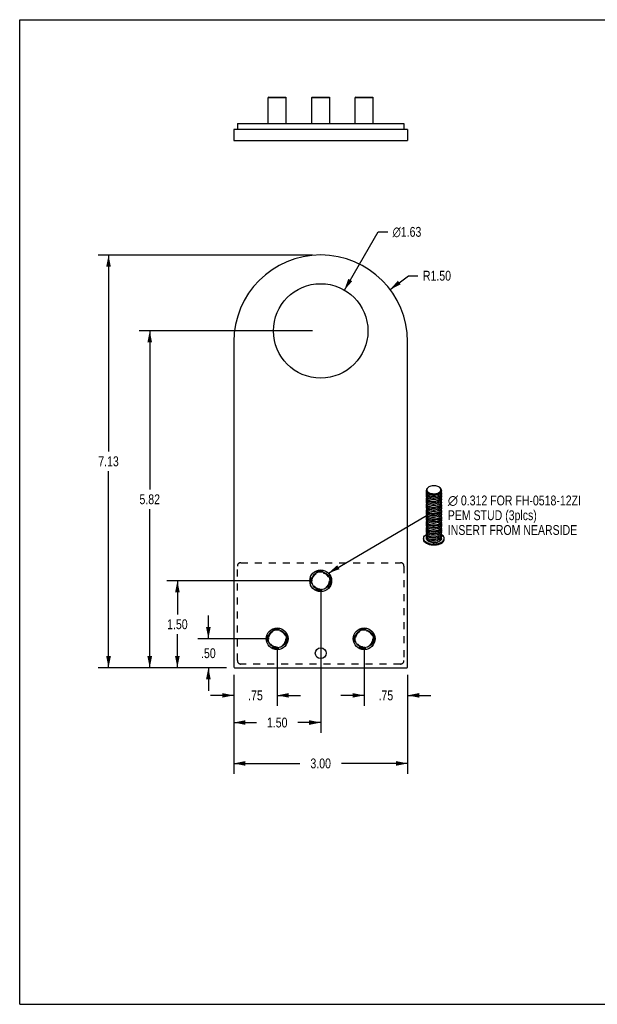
# Model space of a CAD drawing. Header units: inches. Extents: x 0 to 22, y 0 to 17.
# Tile 1 of 2: x 0 to 10, y 0 to 17. Entities that reach past the tile are written whole.
import ezdxf

# ---------------------------------------------------------------- set-up
doc = ezdxf.new("R2010")
doc.units = ezdxf.units.IN
doc.header["$LTSCALE"] = 1.21
doc.header["$MEASUREMENT"] = 0
doc.linetypes.add('HIDDEN', pattern=[0.2, 0.1, -0.1])
doc.layers.get('0').update_dxf_attribs({"linetype": 'CONTINUOUS'})
doc.layers.add('02___PRT_ALL_AXES', color=7, linetype='CONTINUOUS')
doc.layers.add('DEFAULT_2', color=8, linetype='HIDDEN')
doc.styles.get("Standard").update_dxf_attribs({"font": 'txt', "width": 0.8})
doc.styles.add('TEXTSTYLE_1', font='gdt', dxfattribs={"width": 0.8})
doc.dimstyles.new('DIMSTYLE_1', dxfattribs={"dimtxt": 0.17, "dimasz": 0.2, "dimexe": 0.09, "dimexo": 0.07, "dimgap": 0.0425, "dimtad": 0, "dimtih": 1, "dimtoh": 1, "dimzin": 4, "dimdsep": 46, "dimtxsty": 'Standard', "dimblk": '_FILLED', "dimblk1": '_FILLED', "dimblk2": '_FILLED', "dimcen": 0.09, "dimadec": 0, "dimazin": 0, "dimtfac": 1, "dimtofl": 0, "dimtmove": 0, "dimatfit": 3, "dimldrblk": '_FILLED', "dimfxl": 0, "dimtolj": 1, "dimtzin": 4, "dimarcsym": 0})
doc.dimstyles.new('DIMSTYLE_2', dxfattribs={"dimtxt": 0.17, "dimasz": 0.2, "dimexe": 0.09, "dimexo": 0.07, "dimgap": 0.09, "dimtad": 0, "dimtih": 1, "dimtoh": 1, "dimzin": 4, "dimdsep": 46, "dimtxsty": 'Standard', "dimblk": '_FILLED', "dimblk1": '_FILLED', "dimblk2": '_FILLED', "dimcen": 0.09, "dimadec": 0, "dimazin": 0, "dimtfac": 1, "dimtofl": 0, "dimtmove": 0, "dimatfit": 3, "dimldrblk": '_FILLED', "dimfxl": 0, "dimtolj": 1, "dimtzin": 4, "dimarcsym": 0})
doc.dimstyles.new('DIMSTYLE_3', dxfattribs={"dimtxt": 0.17, "dimasz": 0.2, "dimexe": 0.09, "dimexo": 0.07, "dimgap": 0.09, "dimtad": 0, "dimtih": 1, "dimtoh": 1, "dimzin": 4, "dimdsep": 46, "dimtxsty": 'Standard', "dimblk": '_FILLED', "dimblk1": '_FILLED', "dimblk2": '_FILLED', "dimcen": 0.09, "dimadec": 0, "dimazin": 0, "dimtfac": 1, "dimtofl": 0, "dimtmove": 0, "dimatfit": 3, "dimldrblk": '_FILLED', "dimfxl": 0, "dimtolj": 1, "dimtzin": 4, "dimarcsym": 0})
doc.dimstyles.get("Standard").update_dxf_attribs({"dimtxt": 0.17, "dimasz": 0.2, "dimexe": 0.09, "dimexo": 0.07, "dimgap": 0.09, "dimtad": 0, "dimtih": 1, "dimtoh": 1, "dimzin": 4, "dimdsep": 46, "dimtxsty": 'Standard', "dimblk": '_FILLED', "dimblk1": '_FILLED', "dimblk2": '_FILLED', "dimcen": 0.09, "dimadec": 0, "dimazin": 0, "dimtp": 0.01, "dimtm": 0.01, "dimtfac": 1, "dimtofl": 0, "dimtmove": 0, "dimatfit": 3, "dimldrblk": '_FILLED', "dimfxl": 0, "dimtolj": 1, "dimtzin": 4, "dimarcsym": 0})

# ---------------------------------------------------------------- blocks, each defined once
blk = doc.blocks.new('_FILLED')
at = {"color": 0, "linetype": 'ByBlock'}
blk.add_solid([(0, 0), (-1, 0.2), (-1, -0.2)], dxfattribs=at)
blk = doc.blocks.new('*D3')
at = {"color": 2, "linetype": 'Continuous'}
for p, q in [((5.054, 12.937), (1.353, 12.937)), ((1.533, 12.937), (1.533, 9.545)), ((1.533, 5.812), (1.533, 9.205)), ((3.569, 5.812), (1.353, 5.812))]:
    blk.add_line(p, q, dxfattribs=at)
at = {"color": 2, "linetype": 'Continuous', "xscale": 0.2, "yscale": 0.2, "zscale": 0.2}
for p, rotation in [((1.533, 12.937), 90), ((1.533, 5.812), 270)]:
    blk.add_blockref('_FILLED', p, dxfattribs=dict(at, rotation=rotation))
at = {"color": 2, "linetype": 'Continuous', "insert": (1.533, 9.46), "char_height": 0.17, "width": 0.544, "attachment_point": 2, "line_spacing_factor": 0.9}
blk.add_mtext('7.13', dxfattribs=at)
blk = doc.blocks.new('*D4')
at = {"color": 2, "linetype": 'Continuous'}
for p, q in [((5.054, 11.627), (2.064, 11.627)), ((2.244, 11.627), (2.244, 8.89)), ((2.244, 5.812), (2.244, 8.55)), ((3.569, 5.812), (2.064, 5.812))]:
    blk.add_line(p, q, dxfattribs=at)
at = {"color": 2, "linetype": 'Continuous', "xscale": 0.2, "yscale": 0.2, "zscale": 0.2}
for p, rotation in [((2.244, 11.627), 90), ((2.244, 5.812), 270)]:
    blk.add_blockref('_FILLED', p, dxfattribs=dict(at, rotation=rotation))
at = {"color": 2, "linetype": 'Continuous', "insert": (2.244, 8.805), "char_height": 0.17, "width": 0.544, "attachment_point": 2, "line_spacing_factor": 0.9}
blk.add_mtext('5.82', dxfattribs=at)
blk = doc.blocks.new('*D5')
at = {"color": 2, "linetype": 'Continuous'}
for p, q in [((5.603, 12.332), (6.186, 13.337)), ((6.186, 13.337), (6.351, 13.337))]:
    blk.add_line(p, q, dxfattribs=at)
at = {"color": 2, "linetype": 'Continuous', "xscale": 0.2, "yscale": 0.2, "zscale": 0.2, "rotation": 239.8834910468}
blk.add_blockref('_FILLED', (5.603, 12.332), dxfattribs=at)
at = {"color": 2, "linetype": 'Continuous', "insert": (6.436, 13.422), "char_height": 0.17, "width": 0.77067, "attachment_point": 1, "line_spacing_factor": 0.9, "style": 'TEXTSTYLE_1'}
blk.add_mtext('{\\Fgdt;n}\\Ftxt;1.63', dxfattribs=at)
blk = doc.blocks.new('*D6')
at = {"color": 2, "linetype": 'Continuous'}
for p, q in [((6.391, 12.341), (6.708, 12.58)), ((6.708, 12.58), (6.873, 12.58))]:
    blk.add_line(p, q, dxfattribs=at)
at = {"color": 2, "linetype": 'Continuous', "xscale": 0.2, "yscale": 0.2, "zscale": 0.2, "rotation": 217.0534232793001}
blk.add_blockref('_FILLED', (6.391, 12.341), dxfattribs=at)
at = {"color": 2, "linetype": 'Continuous', "insert": (6.958, 12.665), "char_height": 0.17, "width": 0.68, "attachment_point": 1, "line_spacing_factor": 0.9}
blk.add_mtext('R1.50', dxfattribs=at)
blk = doc.blocks.new('*D7')
at = {"color": 2, "linetype": 'Continuous'}
for p, q in [((5.194, 7.172), (5.194, 4.685)), ((3.694, 5.687), (3.694, 4.685)), ((3.694, 4.865), (4.087, 4.865)), ((5.194, 4.865), (4.801, 4.865))]:
    blk.add_line(p, q, dxfattribs=at)
at = {"color": 2, "linetype": 'Continuous', "xscale": 0.2, "yscale": 0.2, "zscale": 0.2, "rotation": 180}
blk.add_blockref('_FILLED', (3.694, 4.865), dxfattribs=at)
at = {"color": 2, "linetype": 'Continuous', "xscale": 0.2, "yscale": 0.2, "zscale": 0.2}
blk.add_blockref('_FILLED', (5.194, 4.865), dxfattribs=at)
at = {"color": 2, "linetype": 'Continuous', "insert": (4.444, 4.95), "char_height": 0.17, "width": 0.544, "attachment_point": 2, "line_spacing_factor": 0.9}
blk.add_mtext('1.50', dxfattribs=at)
blk = doc.blocks.new('*D8')
at = {"color": 2, "linetype": 'Continuous'}
for p, q in [((4.444, 6.172), (4.444, 5.154)), ((3.694, 5.687), (3.694, 5.154)), ((3.694, 5.334), (3.294, 5.334)), ((4.444, 5.334), (4.844, 5.334))]:
    blk.add_line(p, q, dxfattribs=at)
at = {"color": 2, "linetype": 'Continuous', "xscale": 0.2, "yscale": 0.2, "zscale": 0.2}
blk.add_blockref('_FILLED', (3.694, 5.334), dxfattribs=at)
at = {"color": 2, "linetype": 'Continuous', "xscale": 0.2, "yscale": 0.2, "zscale": 0.2, "rotation": 180}
blk.add_blockref('_FILLED', (4.444, 5.334), dxfattribs=at)
at = {"color": 2, "linetype": 'Continuous', "insert": (4.069, 5.419), "char_height": 0.17, "width": 0.408, "attachment_point": 2, "line_spacing_factor": 0.9}
blk.add_mtext('.75', dxfattribs=at)
blk = doc.blocks.new('*D9')
at = {"color": 2, "linetype": 'Continuous'}
for p, q in [((5.944, 6.172), (5.944, 5.154)), ((6.694, 5.687), (6.694, 5.154)), ((5.944, 5.334), (5.544, 5.334)), ((6.694, 5.334), (7.094, 5.334))]:
    blk.add_line(p, q, dxfattribs=at)
at = {"color": 2, "linetype": 'Continuous', "xscale": 0.2, "yscale": 0.2, "zscale": 0.2}
blk.add_blockref('_FILLED', (5.944, 5.334), dxfattribs=at)
at = {"color": 2, "linetype": 'Continuous', "xscale": 0.2, "yscale": 0.2, "zscale": 0.2, "rotation": 180}
blk.add_blockref('_FILLED', (6.694, 5.334), dxfattribs=at)
at = {"color": 2, "linetype": 'Continuous', "insert": (6.319, 5.419), "char_height": 0.17, "width": 0.408, "attachment_point": 2, "line_spacing_factor": 0.9}
blk.add_mtext('.75', dxfattribs=at)
blk = doc.blocks.new('*D10')
at = {"color": 2, "linetype": 'Continuous'}
for p, q in [((3.256, 6.312), (3.256, 6.712)), ((4.304, 6.312), (3.076, 6.312)), ((3.569, 5.812), (3.076, 5.812)), ((3.256, 5.812), (3.256, 5.412))]:
    blk.add_line(p, q, dxfattribs=at)
at = {"color": 2, "linetype": 'Continuous', "xscale": 0.2, "yscale": 0.2, "zscale": 0.2}
for p, rotation in [((3.256, 6.312), 270), ((3.256, 5.812), 90)]:
    blk.add_blockref('_FILLED', p, dxfattribs=dict(at, rotation=rotation))
at = {"color": 2, "linetype": 'Continuous', "insert": (3.256, 6.147), "char_height": 0.17, "width": 0.408, "attachment_point": 2, "line_spacing_factor": 0.9}
blk.add_mtext('.50', dxfattribs=at)
blk = doc.blocks.new('*D11')
at = {"color": 2, "linetype": 'Continuous'}
for p, q in [((5.054, 7.312), (2.541, 7.312)), ((2.721, 7.312), (2.721, 6.732)), ((2.721, 5.812), (2.721, 6.392)), ((3.569, 5.812), (2.541, 5.812))]:
    blk.add_line(p, q, dxfattribs=at)
at = {"color": 2, "linetype": 'Continuous', "xscale": 0.2, "yscale": 0.2, "zscale": 0.2}
for p, rotation in [((2.721, 7.312), 90), ((2.721, 5.812), 270)]:
    blk.add_blockref('_FILLED', p, dxfattribs=dict(at, rotation=rotation))
at = {"color": 2, "linetype": 'Continuous', "insert": (2.721, 6.647), "char_height": 0.17, "width": 0.544, "attachment_point": 2, "line_spacing_factor": 0.9}
blk.add_mtext('1.50', dxfattribs=at)
blk = doc.blocks.new('*D12')
at = {"color": 2, "linetype": 'Continuous'}
for p, q in [((3.694, 5.687), (3.694, 3.979)), ((6.694, 5.687), (6.694, 3.979)), ((3.694, 4.159), (4.837, 4.159)), ((6.694, 4.159), (5.551, 4.159))]:
    blk.add_line(p, q, dxfattribs=at)
at = {"color": 2, "linetype": 'Continuous', "xscale": 0.2, "yscale": 0.2, "zscale": 0.2, "rotation": 180}
blk.add_blockref('_FILLED', (3.694, 4.159), dxfattribs=at)
at = {"color": 2, "linetype": 'Continuous', "xscale": 0.2, "yscale": 0.2, "zscale": 0.2}
blk.add_blockref('_FILLED', (6.694, 4.159), dxfattribs=at)
at = {"color": 2, "linetype": 'Continuous', "insert": (5.194, 4.244), "char_height": 0.17, "width": 0.544, "attachment_point": 2, "line_spacing_factor": 0.9}
blk.add_mtext('3.00', dxfattribs=at)
blk = doc.blocks.new('SYMBOL_4_BL0', base_point=(8.789, 8.439))
at = {"color": 7, "linetype": 'Continuous'}
for p, q in [((7.022, 8.895), (7.018, 8.882)), ((7.018, 8.882), (7.018, 8.875)), ((7.018, 8.859), (7.018, 8.875)), ((7.018, 8.875), (7.018, 8.869)), ((7.018, 8.869), (7.022, 8.856)), ((7.019, 8.85), (7.018, 8.859)), ((7.018, 8.839), (7.02, 8.846)), ((7.024, 8.838), (7.019, 8.85)), ((7.03, 8.907), (7.022, 8.895)), ((7.022, 8.856), (7.03, 8.843)), ((7.033, 8.902), (7.029, 8.89)), ((7.029, 8.89), (7.029, 8.878)), ((7.029, 8.878), (7.032, 8.866)), ((7.042, 8.918), (7.03, 8.907)), ((7.03, 8.843), (7.041, 8.832)), ((7.032, 8.866), (7.039, 8.855)), ((7.04, 8.913), (7.033, 8.902)), ((7.039, 8.855), (7.05, 8.844)), ((7.05, 8.923), (7.04, 8.913)), ((7.056, 8.928), (7.042, 8.918)), ((7.063, 8.932), (7.05, 8.923)), ((7.05, 8.844), (7.063, 8.835)), ((7.063, 8.932), (7.056, 8.928)), ((7.079, 8.94), (7.063, 8.932)), ((7.097, 8.946), (7.079, 8.94)), ((7.116, 8.95), (7.097, 8.946)), ((7.137, 8.952), (7.116, 8.95)), ((7.158, 8.952), (7.137, 8.952)), ((7.179, 8.95), (7.158, 8.952)), ((7.198, 8.946), (7.179, 8.95)), ((7.216, 8.94), (7.198, 8.946)), ((7.232, 8.932), (7.216, 8.94)), ((7.232, 8.932), (7.24, 8.928)), ((7.246, 8.923), (7.232, 8.932)), ((7.232, 8.835), (7.245, 8.844)), ((7.254, 8.918), (7.24, 8.928)), ((7.245, 8.844), (7.256, 8.854)), ((7.256, 8.913), (7.246, 8.923)), ((7.266, 8.907), (7.254, 8.918)), ((7.254, 8.832), (7.265, 8.843)), ((7.263, 8.901), (7.256, 8.913)), ((7.256, 8.854), (7.263, 8.865)), ((7.267, 8.889), (7.263, 8.901)), ((7.263, 8.865), (7.267, 8.877)), ((7.272, 8.848), (7.263, 8.835)), ((7.265, 8.843), (7.273, 8.855)), ((7.273, 8.894), (7.266, 8.907)), ((7.267, 8.877), (7.267, 8.889)), ((7.277, 8.862), (7.272, 8.848)), ((7.277, 8.881), (7.273, 8.894)), ((7.273, 8.855), (7.277, 8.868)), ((7.277, 8.853), (7.276, 8.859)), ((7.278, 8.875), (7.277, 8.881)), ((7.277, 8.868), (7.278, 8.875)), ((7.278, 8.872), (7.277, 8.862)), ((7.277, 8.839), (7.277, 8.853)), ((7.018, 8.827), (7.018, 8.839)), ((7.022, 8.815), (7.018, 8.827)), ((7.018, 8.811), (7.02, 8.821)), ((7.019, 8.798), (7.018, 8.811)), ((7.018, 8.788), (7.02, 8.795)), ((7.018, 8.776), (7.018, 8.788)), ((7.022, 8.764), (7.018, 8.776)), ((7.02, 8.769), (7.018, 8.762)), ((7.018, 8.762), (7.018, 8.75)), ((7.018, 8.75), (7.022, 8.738)), ((7.018, 8.737), (7.02, 8.743)), ((7.018, 8.724), (7.018, 8.737)), ((7.022, 8.712), (7.018, 8.724)), ((7.018, 8.708), (7.02, 8.718)), ((7.019, 8.695), (7.018, 8.708)), ((7.018, 8.686), (7.02, 8.692)), ((7.018, 8.673), (7.018, 8.686)), ((7.022, 8.661), (7.018, 8.673)), ((7.025, 8.785), (7.019, 8.798)), ((7.025, 8.682), (7.019, 8.695)), ((7.03, 8.803), (7.022, 8.815)), ((7.03, 8.752), (7.022, 8.764)), ((7.022, 8.738), (7.03, 8.726)), ((7.03, 8.701), (7.022, 8.712)), ((7.033, 8.826), (7.024, 8.838)), ((7.034, 8.773), (7.025, 8.785)), ((7.034, 8.671), (7.025, 8.682)), ((7.041, 8.793), (7.03, 8.803)), ((7.041, 8.741), (7.03, 8.752)), ((7.03, 8.726), (7.041, 8.716)), ((7.041, 8.69), (7.03, 8.701)), ((7.046, 8.815), (7.033, 8.826)), ((7.048, 8.763), (7.034, 8.773)), ((7.048, 8.66), (7.034, 8.671)), ((7.041, 8.832), (7.056, 8.822)), ((7.056, 8.783), (7.041, 8.793)), ((7.056, 8.732), (7.041, 8.741)), ((7.041, 8.716), (7.056, 8.706)), ((7.056, 8.681), (7.041, 8.69)), ((7.062, 8.806), (7.046, 8.815)), ((7.065, 8.754), (7.048, 8.763)), ((7.056, 8.822), (7.073, 8.814)), ((7.074, 8.776), (7.056, 8.783)), ((7.073, 8.724), (7.056, 8.732)), ((7.056, 8.706), (7.073, 8.699)), ((7.073, 8.673), (7.056, 8.681)), ((7.081, 8.799), (7.062, 8.806)), ((7.063, 8.835), (7.079, 8.827)), ((7.084, 8.747), (7.065, 8.754)), ((7.073, 8.814), (7.093, 8.807)), ((7.093, 8.719), (7.073, 8.724)), ((7.073, 8.699), (7.093, 8.693)), ((7.093, 8.667), (7.073, 8.673)), ((7.093, 8.77), (7.074, 8.776)), ((7.079, 8.827), (7.097, 8.821)), ((7.102, 8.794), (7.081, 8.799)), ((7.106, 8.742), (7.084, 8.747)), ((7.093, 8.807), (7.114, 8.803)), ((7.114, 8.766), (7.093, 8.77)), ((7.114, 8.715), (7.093, 8.719)), ((7.093, 8.693), (7.114, 8.689)), ((7.097, 8.821), (7.117, 8.817)), ((7.124, 8.791), (7.102, 8.794)), ((7.13, 8.739), (7.106, 8.742)), ((7.114, 8.803), (7.137, 8.8)), ((7.136, 8.765), (7.114, 8.766)), ((7.137, 8.713), (7.114, 8.715)), ((7.114, 8.689), (7.136, 8.688)), ((7.117, 8.817), (7.138, 8.815)), ((7.148, 8.79), (7.124, 8.791)), ((7.154, 8.739), (7.13, 8.739)), ((7.159, 8.765), (7.136, 8.765)), ((7.136, 8.688), (7.159, 8.688)), ((7.137, 8.8), (7.16, 8.8)), ((7.16, 8.714), (7.137, 8.713)), ((7.138, 8.815), (7.159, 8.815)), ((7.171, 8.792), (7.148, 8.79)), ((7.177, 8.742), (7.154, 8.739)), ((7.159, 8.815), (7.179, 8.817)), ((7.181, 8.768), (7.159, 8.765)), ((7.159, 8.688), (7.181, 8.691)), ((7.16, 8.8), (7.182, 8.803)), ((7.182, 8.717), (7.16, 8.714)), ((7.194, 8.797), (7.171, 8.792)), ((7.2, 8.747), (7.177, 8.742)), ((7.179, 8.817), (7.199, 8.821)), ((7.203, 8.773), (7.181, 8.768)), ((7.181, 8.691), (7.203, 8.696)), ((7.203, 8.671), (7.181, 8.666)), ((7.182, 8.803), (7.203, 8.807)), ((7.203, 8.722), (7.182, 8.717)), ((7.215, 8.803), (7.194, 8.797)), ((7.199, 8.821), (7.217, 8.827)), ((7.221, 8.755), (7.2, 8.747)), ((7.203, 8.807), (7.223, 8.814)), ((7.222, 8.781), (7.203, 8.773)), ((7.223, 8.729), (7.203, 8.722)), ((7.203, 8.696), (7.222, 8.704)), ((7.222, 8.678), (7.203, 8.671)), ((7.234, 8.812), (7.215, 8.803)), ((7.217, 8.827), (7.232, 8.835)), ((7.24, 8.764), (7.221, 8.755)), ((7.24, 8.79), (7.222, 8.781)), ((7.222, 8.704), (7.24, 8.713)), ((7.24, 8.687), (7.222, 8.678)), ((7.223, 8.814), (7.24, 8.822)), ((7.24, 8.739), (7.223, 8.729)), ((7.25, 8.823), (7.234, 8.812)), ((7.24, 8.822), (7.254, 8.832)), ((7.24, 8.79), (7.254, 8.801)), ((7.255, 8.776), (7.24, 8.764)), ((7.254, 8.749), (7.24, 8.739)), ((7.253, 8.723), (7.24, 8.713)), ((7.24, 8.687), (7.253, 8.697)), ((7.254, 8.672), (7.24, 8.662)), ((7.263, 8.835), (7.25, 8.823)), ((7.264, 8.734), (7.253, 8.723)), ((7.253, 8.697), (7.264, 8.708)), ((7.254, 8.801), (7.266, 8.813)), ((7.266, 8.761), (7.254, 8.749)), ((7.266, 8.684), (7.254, 8.672)), ((7.267, 8.789), (7.255, 8.776)), ((7.272, 8.746), (7.264, 8.734)), ((7.264, 8.708), (7.272, 8.72)), ((7.266, 8.813), (7.273, 8.826)), ((7.274, 8.775), (7.266, 8.761)), ((7.273, 8.697), (7.266, 8.684)), ((7.266, 8.659), (7.274, 8.672)), ((7.274, 8.803), (7.267, 8.789)), ((7.277, 8.759), (7.272, 8.746)), ((7.272, 8.72), (7.277, 8.733)), ((7.273, 8.826), (7.277, 8.839)), ((7.277, 8.711), (7.273, 8.697)), ((7.278, 8.817), (7.274, 8.803)), ((7.277, 8.788), (7.274, 8.775)), ((7.274, 8.672), (7.277, 8.685)), ((7.276, 8.834), (7.277, 8.832)), ((7.276, 8.808), (7.277, 8.802)), ((7.276, 8.783), (7.278, 8.771)), ((7.278, 8.746), (7.276, 8.756)), ((7.276, 8.73), (7.277, 8.725)), ((7.277, 8.699), (7.276, 8.705)), ((7.276, 8.679), (7.278, 8.671)), ((7.277, 8.832), (7.278, 8.817)), ((7.277, 8.802), (7.277, 8.788)), ((7.278, 8.771), (7.277, 8.759)), ((7.277, 8.733), (7.278, 8.746)), ((7.277, 8.725), (7.277, 8.711)), ((7.277, 8.685), (7.277, 8.699)), ((7.278, 8.671), (7.277, 8.658)), ((7.02, 8.667), (7.018, 8.657)), ((7.018, 8.657), (7.019, 8.644)), ((7.018, 8.631), (7.02, 8.641)), ((7.019, 8.618), (7.018, 8.631)), ((7.018, 8.608), (7.02, 8.615)), ((7.018, 8.596), (7.018, 8.608)), ((7.022, 8.584), (7.018, 8.596)), ((7.018, 8.58), (7.02, 8.59)), ((7.019, 8.567), (7.018, 8.58)), ((7.02, 8.564), (7.018, 8.557)), ((7.018, 8.557), (7.018, 8.545)), ((7.018, 8.545), (7.022, 8.532)), ((7.018, 8.532), (7.02, 8.538)), ((7.018, 8.519), (7.018, 8.532)), ((7.022, 8.507), (7.018, 8.519)), ((7.018, 8.503), (7.02, 8.513)), ((7.019, 8.49), (7.018, 8.503)), ((7.019, 8.644), (7.025, 8.631)), ((7.025, 8.605), (7.019, 8.618)), ((7.025, 8.554), (7.019, 8.567)), ((7.03, 8.649), (7.022, 8.661)), ((7.03, 8.572), (7.022, 8.584)), ((7.022, 8.532), (7.03, 8.521)), ((7.03, 8.495), (7.022, 8.507)), ((7.025, 8.631), (7.034, 8.619)), ((7.034, 8.594), (7.025, 8.605)), ((7.034, 8.542), (7.025, 8.554)), ((7.041, 8.639), (7.03, 8.649)), ((7.041, 8.562), (7.03, 8.572)), ((7.03, 8.521), (7.041, 8.51)), ((7.034, 8.619), (7.048, 8.609)), ((7.048, 8.583), (7.034, 8.594)), ((7.048, 8.531), (7.034, 8.542)), ((7.056, 8.629), (7.041, 8.639)), ((7.056, 8.552), (7.041, 8.562)), ((7.041, 8.51), (7.056, 8.501)), ((7.065, 8.651), (7.048, 8.66)), ((7.048, 8.609), (7.065, 8.599)), ((7.065, 8.574), (7.048, 8.583)), ((7.065, 8.522), (7.048, 8.531)), ((7.073, 8.622), (7.056, 8.629)), ((7.073, 8.545), (7.056, 8.552)), ((7.056, 8.501), (7.073, 8.493)), ((7.085, 8.644), (7.065, 8.651)), ((7.065, 8.599), (7.085, 8.592)), ((7.085, 8.567), (7.065, 8.574)), ((7.085, 8.515), (7.065, 8.522)), ((7.093, 8.616), (7.073, 8.622)), ((7.093, 8.539), (7.073, 8.545)), ((7.107, 8.639), (7.085, 8.644)), ((7.085, 8.592), (7.106, 8.588)), ((7.106, 8.562), (7.085, 8.567)), ((7.106, 8.511), (7.085, 8.515)), ((7.114, 8.663), (7.093, 8.667)), ((7.114, 8.612), (7.093, 8.616)), ((7.114, 8.535), (7.093, 8.539)), ((7.106, 8.588), (7.13, 8.585)), ((7.13, 8.559), (7.106, 8.562)), ((7.13, 8.508), (7.106, 8.511)), ((7.13, 8.636), (7.107, 8.639)), ((7.136, 8.662), (7.114, 8.663)), ((7.137, 8.611), (7.114, 8.612)), ((7.136, 8.534), (7.114, 8.535)), ((7.154, 8.637), (7.13, 8.636)), ((7.13, 8.585), (7.154, 8.585)), ((7.154, 8.56), (7.13, 8.559)), ((7.154, 8.508), (7.13, 8.508)), ((7.159, 8.663), (7.136, 8.662)), ((7.159, 8.534), (7.136, 8.534)), ((7.159, 8.611), (7.137, 8.611)), ((7.177, 8.639), (7.154, 8.637)), ((7.154, 8.585), (7.178, 8.588)), ((7.178, 8.562), (7.154, 8.56)), ((7.177, 8.511), (7.154, 8.508)), ((7.181, 8.666), (7.159, 8.663)), ((7.181, 8.614), (7.159, 8.611)), ((7.181, 8.537), (7.159, 8.534)), ((7.2, 8.644), (7.177, 8.639)), ((7.2, 8.516), (7.177, 8.511)), ((7.178, 8.588), (7.2, 8.593)), ((7.2, 8.567), (7.178, 8.562)), ((7.203, 8.619), (7.181, 8.614)), ((7.203, 8.542), (7.181, 8.537)), ((7.221, 8.652), (7.2, 8.644)), ((7.2, 8.593), (7.221, 8.601)), ((7.221, 8.575), (7.2, 8.567)), ((7.221, 8.524), (7.2, 8.516)), ((7.223, 8.627), (7.203, 8.619)), ((7.222, 8.55), (7.203, 8.542)), ((7.24, 8.662), (7.221, 8.652)), ((7.221, 8.601), (7.24, 8.61)), ((7.24, 8.584), (7.221, 8.575)), ((7.24, 8.533), (7.221, 8.524)), ((7.24, 8.559), (7.222, 8.55)), ((7.222, 8.498), (7.24, 8.507)), ((7.24, 8.636), (7.223, 8.627)), ((7.24, 8.636), (7.254, 8.647)), ((7.254, 8.62), (7.24, 8.61)), ((7.24, 8.584), (7.254, 8.595)), ((7.254, 8.569), (7.24, 8.559)), ((7.254, 8.544), (7.24, 8.533)), ((7.254, 8.518), (7.24, 8.507)), ((7.254, 8.647), (7.266, 8.659)), ((7.265, 8.632), (7.254, 8.62)), ((7.254, 8.595), (7.265, 8.606)), ((7.266, 8.582), (7.254, 8.569)), ((7.266, 8.556), (7.254, 8.544)), ((7.265, 8.53), (7.254, 8.518)), ((7.254, 8.492), (7.265, 8.504)), ((7.273, 8.645), (7.265, 8.632)), ((7.265, 8.606), (7.273, 8.619)), ((7.273, 8.543), (7.265, 8.53)), ((7.265, 8.504), (7.273, 8.517)), ((7.273, 8.594), (7.266, 8.582)), ((7.273, 8.569), (7.266, 8.556)), ((7.277, 8.658), (7.273, 8.645)), ((7.273, 8.619), (7.277, 8.632)), ((7.277, 8.608), (7.273, 8.594)), ((7.277, 8.582), (7.273, 8.569)), ((7.277, 8.556), (7.273, 8.543)), ((7.273, 8.517), (7.277, 8.53)), ((7.278, 8.509), (7.274, 8.494)), ((7.278, 8.645), (7.276, 8.654)), ((7.276, 8.628), (7.277, 8.622)), ((7.276, 8.602), (7.277, 8.596)), ((7.276, 8.577), (7.277, 8.57)), ((7.277, 8.544), (7.276, 8.551)), ((7.276, 8.525), (7.277, 8.523)), ((7.277, 8.632), (7.278, 8.645)), ((7.277, 8.622), (7.277, 8.608)), ((7.277, 8.596), (7.277, 8.582)), ((7.277, 8.57), (7.277, 8.556)), ((7.277, 8.53), (7.277, 8.544)), ((7.277, 8.523), (7.278, 8.509)), ((7.018, 8.48), (7.02, 8.487)), ((7.018, 8.468), (7.018, 8.48)), ((7.022, 8.456), (7.018, 8.468)), ((7.02, 8.461), (7.018, 8.455)), ((7.018, 8.455), (7.018, 8.442)), ((7.018, 8.442), (7.022, 8.43)), ((7.018, 8.429), (7.02, 8.435)), ((7.018, 8.416), (7.018, 8.429)), ((7.022, 8.404), (7.018, 8.416)), ((7.018, 8.403), (7.02, 8.41)), ((7.018, 8.391), (7.018, 8.403)), ((7.022, 8.378), (7.018, 8.391)), ((7.018, 8.374), (7.02, 8.384)), ((7.019, 8.361), (7.018, 8.374)), ((7.02, 8.358), (7.018, 8.349)), ((7.018, 8.349), (7.019, 8.336)), ((7.018, 8.323), (7.02, 8.333)), ((7.025, 8.477), (7.019, 8.49)), ((7.025, 8.349), (7.019, 8.361)), ((7.019, 8.336), (7.025, 8.323)), ((7.03, 8.444), (7.022, 8.456)), ((7.022, 8.43), (7.03, 8.418)), ((7.03, 8.392), (7.022, 8.404)), ((7.03, 8.367), (7.022, 8.378)), ((7.034, 8.465), (7.025, 8.477)), ((7.034, 8.337), (7.025, 8.349)), ((7.041, 8.485), (7.03, 8.495)), ((7.041, 8.433), (7.03, 8.444)), ((7.03, 8.418), (7.041, 8.408)), ((7.041, 8.382), (7.03, 8.392)), ((7.041, 8.356), (7.03, 8.367)), ((7.048, 8.455), (7.034, 8.465)), ((7.048, 8.326), (7.034, 8.337)), ((7.056, 8.475), (7.041, 8.485)), ((7.056, 8.424), (7.041, 8.433)), ((7.041, 8.408), (7.056, 8.398)), ((7.056, 8.373), (7.041, 8.382)), ((7.056, 8.347), (7.041, 8.356)), ((7.065, 8.445), (7.048, 8.455)), ((7.073, 8.468), (7.056, 8.475)), ((7.074, 8.416), (7.056, 8.424)), ((7.056, 8.398), (7.073, 8.391)), ((7.073, 8.365), (7.056, 8.373)), ((7.073, 8.339), (7.056, 8.347)), ((7.085, 8.438), (7.065, 8.445)), ((7.073, 8.493), (7.093, 8.488)), ((7.093, 8.462), (7.073, 8.468)), ((7.073, 8.391), (7.093, 8.385)), ((7.093, 8.359), (7.073, 8.365)), ((7.093, 8.333), (7.073, 8.339)), ((7.093, 8.41), (7.074, 8.416)), ((7.106, 8.433), (7.085, 8.438)), ((7.093, 8.488), (7.114, 8.484)), ((7.114, 8.458), (7.093, 8.462)), ((7.114, 8.407), (7.093, 8.41)), ((7.093, 8.385), (7.114, 8.381)), ((7.114, 8.355), (7.093, 8.359)), ((7.114, 8.33), (7.093, 8.333)), ((7.13, 8.431), (7.106, 8.433)), ((7.114, 8.484), (7.137, 8.482)), ((7.137, 8.456), (7.114, 8.458)), ((7.136, 8.405), (7.114, 8.407)), ((7.114, 8.381), (7.137, 8.379)), ((7.137, 8.354), (7.114, 8.355)), ((7.154, 8.431), (7.13, 8.431)), ((7.159, 8.406), (7.136, 8.405)), ((7.137, 8.482), (7.16, 8.483)), ((7.16, 8.457), (7.137, 8.456)), ((7.137, 8.379), (7.159, 8.38)), ((7.159, 8.355), (7.137, 8.354)), ((7.177, 8.434), (7.154, 8.431)), ((7.181, 8.409), (7.159, 8.406)), ((7.159, 8.38), (7.182, 8.383)), ((7.182, 8.358), (7.159, 8.355)), ((7.16, 8.483), (7.182, 8.486)), ((7.182, 8.46), (7.16, 8.457)), ((7.182, 8.332), (7.16, 8.329)), ((7.2, 8.439), (7.177, 8.434)), ((7.203, 8.414), (7.181, 8.409)), ((7.182, 8.486), (7.203, 8.491)), ((7.203, 8.465), (7.182, 8.46)), ((7.182, 8.383), (7.203, 8.388)), ((7.203, 8.363), (7.182, 8.358)), ((7.203, 8.337), (7.182, 8.332)), ((7.221, 8.447), (7.2, 8.439)), ((7.203, 8.491), (7.222, 8.498)), ((7.222, 8.473), (7.203, 8.465)), ((7.222, 8.421), (7.203, 8.414)), ((7.203, 8.388), (7.223, 8.396)), ((7.223, 8.37), (7.203, 8.363)), ((7.222, 8.344), (7.203, 8.337)), ((7.24, 8.456), (7.221, 8.447)), ((7.24, 8.482), (7.222, 8.473)), ((7.24, 8.43), (7.222, 8.421)), ((7.24, 8.353), (7.222, 8.344)), ((7.223, 8.396), (7.24, 8.405)), ((7.24, 8.379), (7.223, 8.37)), ((7.24, 8.482), (7.254, 8.492)), ((7.255, 8.467), (7.24, 8.456)), ((7.254, 8.441), (7.24, 8.43)), ((7.253, 8.415), (7.24, 8.405)), ((7.24, 8.379), (7.254, 8.389)), ((7.254, 8.364), (7.24, 8.353)), ((7.255, 8.339), (7.24, 8.328)), ((7.264, 8.426), (7.253, 8.415)), ((7.266, 8.453), (7.254, 8.441)), ((7.254, 8.389), (7.265, 8.4)), ((7.266, 8.376), (7.254, 8.364)), ((7.267, 8.48), (7.255, 8.467)), ((7.267, 8.352), (7.255, 8.339)), ((7.272, 8.438), (7.264, 8.426)), ((7.265, 8.4), (7.272, 8.413)), ((7.273, 8.336), (7.265, 8.324)), ((7.273, 8.466), (7.266, 8.453)), ((7.274, 8.389), (7.266, 8.376)), ((7.274, 8.494), (7.267, 8.48)), ((7.274, 8.366), (7.267, 8.352)), ((7.277, 8.451), (7.272, 8.438)), ((7.272, 8.413), (7.277, 8.425)), ((7.277, 8.479), (7.273, 8.466)), ((7.277, 8.349), (7.273, 8.336)), ((7.277, 8.403), (7.274, 8.389)), ((7.278, 8.38), (7.274, 8.366)), ((7.276, 8.5), (7.277, 8.493)), ((7.276, 8.474), (7.278, 8.463)), ((7.278, 8.438), (7.276, 8.448)), ((7.276, 8.422), (7.277, 8.417)), ((7.276, 8.397), (7.277, 8.395)), ((7.276, 8.371), (7.278, 8.362)), ((7.277, 8.341), (7.276, 8.345)), ((7.277, 8.493), (7.277, 8.479)), ((7.278, 8.463), (7.277, 8.451)), ((7.277, 8.425), (7.278, 8.438)), ((7.277, 8.417), (7.277, 8.403)), ((7.277, 8.395), (7.278, 8.38)), ((7.278, 8.362), (7.277, 8.349)), ((7.278, 8.327), (7.277, 8.341)), ((7.019, 8.31), (7.018, 8.323)), ((7.018, 8.301), (7.02, 8.307)), ((7.018, 8.288), (7.018, 8.301)), ((7.022, 8.276), (7.018, 8.288)), ((7.018, 8.272), (7.02, 8.281)), ((7.019, 8.259), (7.018, 8.272)), ((7.02, 8.255), (7.018, 8.249)), ((7.018, 8.249), (7.018, 8.237)), ((7.018, 8.237), (7.022, 8.224)), ((7.018, 8.223), (7.02, 8.23)), ((7.018, 8.211), (7.018, 8.223)), ((7.022, 8.199), (7.018, 8.211)), ((7.018, 8.195), (7.02, 8.204)), ((7.019, 8.182), (7.018, 8.195)), ((7.018, 8.172), (7.02, 8.178)), ((7.018, 8.16), (7.018, 8.172)), ((7.025, 8.297), (7.019, 8.31)), ((7.025, 8.246), (7.019, 8.259)), ((7.025, 8.169), (7.019, 8.182)), ((7.03, 8.264), (7.022, 8.276)), ((7.022, 8.224), (7.03, 8.213)), ((7.03, 8.187), (7.022, 8.199)), ((7.025, 8.323), (7.034, 8.311)), ((7.034, 8.285), (7.025, 8.297)), ((7.034, 8.234), (7.025, 8.246)), ((7.034, 8.157), (7.025, 8.169)), ((7.041, 8.254), (7.03, 8.264)), ((7.03, 8.213), (7.041, 8.202)), ((7.041, 8.177), (7.03, 8.187)), ((7.034, 8.311), (7.048, 8.3)), ((7.048, 8.275), (7.034, 8.285)), ((7.048, 8.223), (7.034, 8.234)), ((7.056, 8.244), (7.041, 8.254)), ((7.041, 8.202), (7.056, 8.193)), ((7.056, 8.167), (7.041, 8.177)), ((7.065, 8.317), (7.048, 8.326)), ((7.048, 8.3), (7.065, 8.291)), ((7.065, 8.266), (7.048, 8.275)), ((7.065, 8.214), (7.048, 8.223)), ((7.073, 8.237), (7.056, 8.244)), ((7.056, 8.193), (7.074, 8.185)), ((7.074, 8.159), (7.056, 8.167)), ((7.085, 8.31), (7.065, 8.317)), ((7.065, 8.291), (7.085, 8.284)), ((7.085, 8.259), (7.065, 8.266)), ((7.085, 8.207), (7.065, 8.214)), ((7.093, 8.231), (7.073, 8.237)), ((7.074, 8.185), (7.093, 8.179)), ((7.106, 8.305), (7.085, 8.31)), ((7.085, 8.284), (7.106, 8.279)), ((7.106, 8.254), (7.085, 8.259)), ((7.107, 8.202), (7.085, 8.207)), ((7.114, 8.227), (7.093, 8.231)), ((7.093, 8.179), (7.114, 8.176)), ((7.13, 8.303), (7.106, 8.305)), ((7.106, 8.279), (7.13, 8.277)), ((7.13, 8.251), (7.106, 8.254)), ((7.13, 8.2), (7.107, 8.202)), ((7.137, 8.328), (7.114, 8.33)), ((7.137, 8.225), (7.114, 8.227)), ((7.114, 8.176), (7.136, 8.174)), ((7.154, 8.303), (7.13, 8.303)), ((7.13, 8.277), (7.154, 8.277)), ((7.154, 8.251), (7.13, 8.251)), ((7.154, 8.2), (7.13, 8.2)), ((7.136, 8.174), (7.159, 8.175)), ((7.16, 8.329), (7.137, 8.328)), ((7.16, 8.226), (7.137, 8.225)), ((7.177, 8.305), (7.154, 8.303)), ((7.154, 8.277), (7.177, 8.28)), ((7.177, 8.254), (7.154, 8.251)), ((7.178, 8.203), (7.154, 8.2)), ((7.159, 8.175), (7.181, 8.178)), ((7.182, 8.229), (7.16, 8.226)), ((7.2, 8.311), (7.177, 8.305)), ((7.177, 8.28), (7.2, 8.285)), ((7.2, 8.259), (7.177, 8.254)), ((7.2, 8.208), (7.178, 8.203)), ((7.181, 8.178), (7.203, 8.183)), ((7.203, 8.234), (7.182, 8.229)), ((7.221, 8.318), (7.2, 8.311)), ((7.2, 8.285), (7.221, 8.292)), ((7.221, 8.267), (7.2, 8.259)), ((7.221, 8.215), (7.2, 8.208)), ((7.223, 8.242), (7.203, 8.234)), ((7.203, 8.183), (7.222, 8.19)), ((7.222, 8.164), (7.203, 8.157)), ((7.24, 8.328), (7.221, 8.318)), ((7.221, 8.292), (7.24, 8.302)), ((7.24, 8.276), (7.221, 8.267)), ((7.24, 8.225), (7.221, 8.215)), ((7.222, 8.19), (7.24, 8.199)), ((7.24, 8.174), (7.222, 8.164)), ((7.24, 8.251), (7.223, 8.242)), ((7.254, 8.312), (7.24, 8.302)), ((7.24, 8.276), (7.255, 8.287)), ((7.255, 8.262), (7.24, 8.251)), ((7.254, 8.236), (7.24, 8.225)), ((7.255, 8.21), (7.24, 8.199)), ((7.24, 8.174), (7.255, 8.185)), ((7.265, 8.324), (7.254, 8.312)), ((7.266, 8.248), (7.254, 8.236)), ((7.255, 8.287), (7.266, 8.3)), ((7.267, 8.275), (7.255, 8.262)), ((7.266, 8.223), (7.255, 8.21)), ((7.255, 8.185), (7.266, 8.197)), ((7.267, 8.172), (7.255, 8.159)), ((7.266, 8.3), (7.274, 8.313)), ((7.274, 8.261), (7.266, 8.248)), ((7.274, 8.236), (7.266, 8.223)), ((7.266, 8.197), (7.274, 8.211)), ((7.274, 8.289), (7.267, 8.275)), ((7.274, 8.186), (7.267, 8.172)), ((7.274, 8.313), (7.278, 8.327)), ((7.278, 8.303), (7.274, 8.289)), ((7.277, 8.275), (7.274, 8.261)), ((7.278, 8.25), (7.274, 8.236)), ((7.274, 8.211), (7.278, 8.225)), ((7.278, 8.201), (7.274, 8.186)), ((7.277, 8.172), (7.274, 8.158)), ((7.276, 8.32), (7.277, 8.318)), ((7.276, 8.294), (7.277, 8.288)), ((7.276, 8.269), (7.277, 8.265)), ((7.277, 8.239), (7.276, 8.243)), ((7.276, 8.217), (7.277, 8.215)), ((7.276, 8.191), (7.277, 8.186)), ((7.276, 8.166), (7.277, 8.159)), ((7.277, 8.318), (7.278, 8.303)), ((7.277, 8.288), (7.277, 8.275)), ((7.277, 8.265), (7.278, 8.25)), ((7.278, 8.225), (7.277, 8.239)), ((7.277, 8.215), (7.278, 8.201)), ((7.277, 8.186), (7.277, 8.172)), ((6.971, 8.043), (6.972, 8.052)), ((6.972, 8.034), (6.971, 8.043)), ((6.971, 8.028), (6.971, 8.043)), ((6.972, 8.019), (6.971, 8.028)), ((6.972, 8.052), (6.977, 8.069)), ((6.977, 8.017), (6.972, 8.034)), ((6.977, 8.001), (6.972, 8.019)), ((6.977, 8.069), (6.988, 8.086)), ((6.988, 8), (6.977, 8.017)), ((6.988, 7.985), (6.977, 8.001)), ((6.988, 8.086), (7.003, 8.102)), ((7.003, 7.985), (6.988, 8)), ((7.003, 8.102), (7.018, 8.112)), ((7.022, 8.147), (7.018, 8.16)), ((7.02, 8.153), (7.018, 8.146)), ((7.018, 8.146), (7.018, 8.134)), ((7.018, 8.134), (7.022, 8.122)), ((7.018, 8.12), (7.02, 8.127)), ((7.018, 8.108), (7.018, 8.12)), ((7.022, 8.096), (7.018, 8.108)), ((7.018, 8.095), (7.02, 8.102)), ((7.018, 8.082), (7.018, 8.095)), ((7.022, 8.07), (7.018, 8.082)), ((7.018, 8.068), (7.02, 8.076)), ((7.019, 8.056), (7.018, 8.068)), ((7.018, 8.043), (7.019, 8.052)), ((7.018, 8.04), (7.02, 8.05)), ((7.018, 8.04), (7.018, 8.043)), ((7.02, 8.029), (7.018, 8.04)), ((7.018, 8.04), (7.018, 8.04)), ((7.023, 8.043), (7.019, 8.056)), ((7.019, 8.052), (7.019, 8.054)), ((7.026, 8.017), (7.02, 8.029)), ((7.03, 8.136), (7.022, 8.147)), ((7.022, 8.122), (7.03, 8.11)), ((7.03, 8.084), (7.022, 8.096)), ((7.03, 8.059), (7.022, 8.07)), ((7.031, 8.032), (7.023, 8.043)), ((7.036, 8.005), (7.026, 8.017)), ((7.041, 8.125), (7.03, 8.136)), ((7.03, 8.11), (7.041, 8.1)), ((7.041, 8.074), (7.03, 8.084)), ((7.041, 8.048), (7.03, 8.059)), ((7.042, 8.022), (7.031, 8.032)), ((7.048, 8.146), (7.034, 8.157)), ((7.05, 7.994), (7.036, 8.005)), ((7.056, 8.116), (7.041, 8.125)), ((7.041, 8.1), (7.056, 8.09)), ((7.056, 8.065), (7.041, 8.074)), ((7.056, 8.039), (7.041, 8.048)), ((7.057, 8.013), (7.042, 8.022)), ((7.065, 8.137), (7.048, 8.146)), ((7.066, 7.985), (7.05, 7.994)), ((7.073, 8.108), (7.056, 8.116)), ((7.056, 8.09), (7.073, 8.082)), ((7.073, 8.057), (7.056, 8.065)), ((7.074, 8.031), (7.056, 8.039)), ((7.074, 8.005), (7.057, 8.013)), ((7.084, 8.13), (7.065, 8.137)), ((7.093, 8.102), (7.073, 8.108)), ((7.073, 8.082), (7.093, 8.077)), ((7.093, 8.051), (7.073, 8.057)), ((7.093, 8.154), (7.074, 8.159)), ((7.093, 8.025), (7.074, 8.031)), ((7.094, 7.999), (7.074, 8.005)), ((7.106, 8.125), (7.084, 8.13)), ((7.114, 8.15), (7.093, 8.154)), ((7.114, 8.099), (7.093, 8.102)), ((7.093, 8.077), (7.114, 8.073)), ((7.114, 8.047), (7.093, 8.051)), ((7.114, 8.022), (7.093, 8.025)), ((7.115, 7.996), (7.094, 7.999)), ((7.13, 8.123), (7.106, 8.125)), ((7.136, 8.148), (7.114, 8.15)), ((7.137, 8.097), (7.114, 8.099)), ((7.114, 8.073), (7.137, 8.071)), ((7.137, 8.046), (7.114, 8.047)), ((7.136, 8.02), (7.114, 8.022)), ((7.137, 7.994), (7.115, 7.996)), ((7.154, 8.123), (7.13, 8.123)), ((7.159, 8.149), (7.136, 8.148)), ((7.159, 8.021), (7.136, 8.02)), ((7.16, 8.098), (7.137, 8.097)), ((7.137, 8.071), (7.159, 8.072)), ((7.159, 8.046), (7.137, 8.046)), ((7.16, 7.995), (7.137, 7.994)), ((7.177, 8.126), (7.154, 8.123)), ((7.181, 8.152), (7.159, 8.149)), ((7.159, 8.072), (7.181, 8.075)), ((7.181, 8.049), (7.159, 8.046)), ((7.181, 8.024), (7.159, 8.021)), ((7.182, 8.101), (7.16, 8.098)), ((7.182, 7.998), (7.16, 7.995)), ((7.2, 8.131), (7.177, 8.126)), ((7.203, 8.157), (7.181, 8.152)), ((7.181, 8.075), (7.203, 8.08)), ((7.203, 8.054), (7.181, 8.049)), ((7.203, 8.029), (7.181, 8.024)), ((7.203, 8.106), (7.182, 8.101)), ((7.203, 8.003), (7.182, 7.998)), ((7.221, 8.138), (7.2, 8.131)), ((7.223, 8.113), (7.203, 8.106)), ((7.203, 8.08), (7.222, 8.087)), ((7.222, 8.062), (7.203, 8.054)), ((7.222, 8.036), (7.203, 8.029)), ((7.223, 8.011), (7.203, 8.003)), ((7.216, 7.982), (7.235, 7.991)), ((7.24, 8.148), (7.221, 8.138)), ((7.222, 8.087), (7.24, 8.097)), ((7.24, 8.071), (7.222, 8.062)), ((7.24, 8.045), (7.222, 8.036)), ((7.24, 8.122), (7.223, 8.113)), ((7.24, 8.02), (7.223, 8.011)), ((7.235, 7.991), (7.25, 8.001)), ((7.25, 7.997), (7.235, 7.987)), ((7.255, 8.159), (7.24, 8.148)), ((7.254, 8.133), (7.24, 8.122)), ((7.254, 8.107), (7.24, 8.097)), ((7.24, 8.071), (7.254, 8.081)), ((7.254, 8.056), (7.24, 8.045)), ((7.255, 8.031), (7.24, 8.02)), ((7.25, 8.001), (7.263, 8.013)), ((7.263, 8.008), (7.25, 7.997)), ((7.266, 8.145), (7.254, 8.133)), ((7.266, 8.119), (7.254, 8.107)), ((7.254, 8.081), (7.265, 8.093)), ((7.266, 8.068), (7.254, 8.056)), ((7.267, 8.044), (7.255, 8.031)), ((7.263, 8.013), (7.272, 8.026)), ((7.272, 8.02), (7.263, 8.008)), ((7.265, 8.093), (7.273, 8.106)), ((7.274, 8.158), (7.266, 8.145)), ((7.273, 8.132), (7.266, 8.119)), ((7.273, 8.081), (7.266, 8.068)), ((7.274, 8.058), (7.267, 8.044)), ((7.272, 8.026), (7.277, 8.04)), ((7.277, 8.033), (7.272, 8.02)), ((7.277, 8.146), (7.273, 8.132)), ((7.273, 8.106), (7.277, 8.12)), ((7.277, 8.094), (7.273, 8.081)), ((7.278, 8.072), (7.274, 8.058)), ((7.277, 8.133), (7.276, 8.14)), ((7.276, 8.114), (7.277, 8.108)), ((7.293, 8.102), (7.276, 8.113)), ((7.276, 8.089), (7.277, 8.087)), ((7.278, 8.054), (7.276, 8.063)), ((7.277, 8.159), (7.277, 8.146)), ((7.277, 8.12), (7.277, 8.133)), ((7.277, 8.108), (7.277, 8.094)), ((7.277, 8.087), (7.278, 8.072)), ((7.277, 8.04), (7.278, 8.05)), ((7.278, 8.043), (7.277, 8.033)), ((7.278, 8.05), (7.278, 8.054)), ((7.308, 8.086), (7.293, 8.102)), ((7.293, 7.985), (7.308, 8)), ((7.318, 8.069), (7.308, 8.086)), ((7.308, 8), (7.318, 8.017)), ((7.308, 7.985), (7.318, 8.001)), ((7.324, 8.052), (7.318, 8.069)), ((7.318, 8.017), (7.324, 8.034)), ((7.318, 8.001), (7.324, 8.019)), ((7.324, 8.043), (7.324, 8.052)), ((7.324, 8.034), (7.324, 8.043)), ((7.324, 8.019), (7.324, 8.028)), ((7.324, 8.028), (7.324, 8.043)), ((7.003, 7.969), (6.988, 7.985)), ((7.023, 7.971), (7.003, 7.985)), ((7.023, 7.956), (7.003, 7.969)), ((7.047, 7.96), (7.023, 7.971)), ((7.047, 7.944), (7.023, 7.956)), ((7.073, 7.951), (7.047, 7.96)), ((7.073, 7.935), (7.047, 7.944)), ((7.084, 7.978), (7.066, 7.985)), ((7.102, 7.945), (7.073, 7.951)), ((7.102, 7.929), (7.073, 7.935)), ((7.105, 7.972), (7.084, 7.978)), ((7.132, 7.941), (7.102, 7.945)), ((7.132, 7.926), (7.102, 7.929)), ((7.128, 7.969), (7.105, 7.972)), ((7.128, 7.969), (7.151, 7.969)), ((7.151, 7.968), (7.128, 7.969)), ((7.163, 7.941), (7.132, 7.941)), ((7.163, 7.926), (7.132, 7.926)), ((7.151, 7.969), (7.173, 7.971)), ((7.173, 7.969), (7.151, 7.968)), ((7.194, 7.945), (7.163, 7.941)), ((7.194, 7.929), (7.163, 7.926)), ((7.173, 7.971), (7.196, 7.975)), ((7.196, 7.973), (7.173, 7.969)), ((7.223, 7.951), (7.194, 7.945)), ((7.223, 7.935), (7.194, 7.929)), ((7.196, 7.975), (7.216, 7.982)), ((7.216, 7.979), (7.196, 7.973)), ((7.235, 7.987), (7.216, 7.979)), ((7.249, 7.96), (7.223, 7.951)), ((7.249, 7.944), (7.223, 7.935)), ((7.273, 7.971), (7.249, 7.96)), ((7.273, 7.956), (7.249, 7.944)), ((7.273, 7.971), (7.293, 7.985)), ((7.273, 7.956), (7.293, 7.969)), ((7.293, 7.969), (7.308, 7.985))]:
    blk.add_line(p, q, dxfattribs=at)
at = {"color": 2, "linetype": 'Continuous', "style": 'TEXTSTYLE_1'}
blk.add_text('n', height=0.17, dxfattribs=at).set_placement((7.388, 8.614))
at = {"color": 2, "linetype": 'Continuous', "width": 0.8}
for s, p in [('0.312 FOR FH-0518-12ZI', (7.614, 8.614)), ('PEM STUD (3plcs)', (7.388, 8.359)), ('INSERT FROM NEARSIDE', (7.388, 8.104))]:
    blk.add_text(s, height=0.17, dxfattribs=at).set_placement(p)

msp = doc.modelspace()

# ---------------------------------------------------------------- linework, layer by layer
at = {"color": 7, "linetype": 'Continuous'}
for p, q in [((0, 0), (0, 17)), ((0, 17), (22, 17)), ((4.2991, 15.6643), (4.2891, 15.6543)), ((4.2891, 15.2058), (4.2891, 15.6543)), ((4.2891, 15.6543), (4.5991, 15.6543)), ((4.2991, 15.6643), (4.5891, 15.6643)), ((4.5891, 15.6643), (4.5991, 15.6543)), ((4.5991, 15.2058), (4.5991, 15.6543)), ((5.0491, 15.6643), (5.0391, 15.6543)), ((5.0391, 15.2058), (5.0391, 15.6543)), ((5.0391, 15.6543), (5.3491, 15.6543)), ((5.0491, 15.6643), (5.3391, 15.6643)), ((5.3391, 15.6643), (5.3491, 15.6543)), ((5.3491, 15.2058), (5.3491, 15.6543)), ((5.7991, 15.6643), (5.7891, 15.6543)), ((5.7891, 15.6543), (6.0991, 15.6543)), ((5.7891, 15.2058), (5.7891, 15.6543)), ((5.7991, 15.6643), (6.0891, 15.6643)), ((6.0891, 15.6643), (6.0991, 15.6543)), ((6.0991, 15.2058), (6.0991, 15.6543)), ((3.7566, 15.2058), (3.7566, 15.1018)), ((3.7566, 15.2058), (6.6316, 15.2058)), ((6.6316, 15.2058), (6.6316, 15.1018)), ((3.6941, 15.1018), (3.6941, 14.9143)), ((6.6941, 15.1018), (3.6941, 15.1018)), ((6.6941, 15.1018), (6.6941, 14.9143)), ((0, 0), (22, 0))]:
    msp.add_line(p, q, dxfattribs=at)
at = {"color": 3, "linetype": 'Continuous'}
for p, q in [((3.6941, 14.9143), (6.6941, 14.9143)), ((3.6941, 11.4373), (3.6941, 5.8273)), ((6.6941, 5.8273), (6.6941, 11.4373)), ((3.7091, 5.8123), (6.6791, 5.8123))]:
    msp.add_line(p, q, dxfattribs=at)
at = {"color": 7, "linetype": 'Continuous'}
for centre in [(5.1941, 7.3123), (4.4441, 6.3123), (5.9441, 6.3123)]:
    msp.add_circle(centre, 0.188, dxfattribs=at)
at = {"color": 3, "linetype": 'Continuous'}
for centre, radius, start, end in [((5.1941, 11.4373), 1.5, 0, 180), ((3.7091, 5.8273), 0.015, 180, 270), ((6.6791, 5.8273), 0.015, 270, 360)]:
    msp.add_arc(centre, radius, start, end, dxfattribs=at)
at = {"layer": '02___PRT_ALL_AXES', "color": 3, "linetype": 'Continuous'}
for centre, radius in [((5.1941, 11.6273), 0.815), ((5.1941, 7.3123), 0.156), ((4.4441, 6.3123), 0.156), ((5.9441, 6.3123), 0.156), ((5.1941, 6.0623), 0.094)]:
    msp.add_circle(centre, radius, dxfattribs=at)
at = {"layer": '02___PRT_ALL_AXES', "color": 8, "linetype": 'HIDDEN'}
for centre in [(5.1941, 7.3123), (4.4441, 6.3123), (5.9441, 6.3123)]:
    msp.add_circle(centre, 0.172, dxfattribs=at)
at = {"layer": 'DEFAULT_2', "color": 8, "linetype": 'HIDDEN'}
for p, q in [((3.7566, 5.9348), (3.7566, 7.5648)), ((3.8166, 7.6248), (6.5716, 7.6248)), ((6.6316, 7.5648), (6.6316, 5.9348)), ((6.5716, 5.8748), (3.8166, 5.8748))]:
    msp.add_line(p, q, dxfattribs=at)
for centre, radius in [((5.1941, 7.3123), 0.155), ((5.1941, 7.3123), 0.145), ((4.4441, 6.3123), 0.155), ((5.9441, 6.3123), 0.155), ((4.4441, 6.3123), 0.145), ((5.9441, 6.3123), 0.145)]:
    msp.add_circle(centre, radius, dxfattribs=at)
for centre, start, end in [((3.8166, 7.5648), 90, 180), ((6.5716, 7.5648), 0, 90), ((3.8166, 5.9348), 180, 270), ((6.5716, 5.9348), 270, 360)]:
    msp.add_arc(centre, 0.06, start, end, dxfattribs=at)

# ---------------------------------------------------------------- block references
at = {"color": 2, "linetype": 'Continuous'}
msp.add_blockref('SYMBOL_4_BL0', (8.7887, 8.4392), dxfattribs=at)

# ---------------------------------------------------------------- dimensions: what is measured, and where the dimension line sits
dim = msp.add_diameter_dim_2p(p1=(5.603, 12.3323), p2=(4.7852, 10.9223), dimstyle='DIMSTYLE_2', dxfattribs=at)
dim.commit()
dim.dimension.update_dxf_attribs({"geometry": '*D5', "text_midpoint": (6.8209, 13.3365), "dimtype": 163})
for base, p1, p2, angle, picture, middle in [((1.5334918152, 12.9372875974), (3.6391077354, 5.8122875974), (5.1241077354, 12.9372875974), 90, '*D3', (1.5334918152, 9.3747875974)), ((2.2443167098, 11.6272875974), (3.6391077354, 5.8122875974), (5.1241077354, 11.6272875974), 90, '*D4', (2.2443167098, 8.7197875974)), ((2.7215, 7.3123), (3.6391, 5.8123), (5.1241, 7.3123), 90, '*D11', (2.7215, 6.5623)), ((3.2562, 6.3123), (3.6391, 5.8123), (4.3741, 6.3123), 90, '*D10', (3.2562, 6.0623)), ((5.9441, 5.3336), (6.6941, 5.7573), (5.9441, 6.2423), 180, '*D9', (6.3191, 5.3336)), ((3.6941, 4.1589), (6.6941, 5.7573), (3.6941, 5.7573), 180, '*D12', (5.1941, 4.1589))]:
    dim = msp.add_linear_dim(base=base, p1=p1, p2=p2, angle=angle, dimstyle='DIMSTYLE_1', dxfattribs=at)
    dim.commit()
    dim.dimension.update_dxf_attribs({"geometry": picture, "text_midpoint": middle, "dimtype": 160})
dim = msp.add_radius_dim(center=(5.1941, 11.4373), mpoint=(6.3912, 12.3411), dimstyle='DIMSTYLE_3', dxfattribs=at)
dim.commit()
dim.dimension.update_dxf_attribs({"geometry": '*D6', "text_midpoint": (7.2976, 12.58), "dimtype": 164})
for base, p2, picture, middle in [((5.1941, 4.8651), (5.1941, 7.2423), '*D7', (4.4441, 4.8651)), ((4.4441, 5.3336), (4.4441, 6.2423), '*D8', (4.0691, 5.3336))]:
    dim = msp.add_linear_dim(base=base, p1=(3.6941, 5.7573), p2=p2, dimstyle='DIMSTYLE_1', dxfattribs=at)
    dim.commit()
    dim.dimension.update_dxf_attribs({"geometry": picture, "text_midpoint": middle, "dimtype": 160})

# ---------------------------------------------------------------- leaders
msp.add_leader([(5.327, 7.4452), (7.0183, 8.4421), (7.0183, 8.4421)], dimstyle='Standard', override={"dimtad": 0}, dxfattribs=at)

doc.saveas('drawing.dxf')
